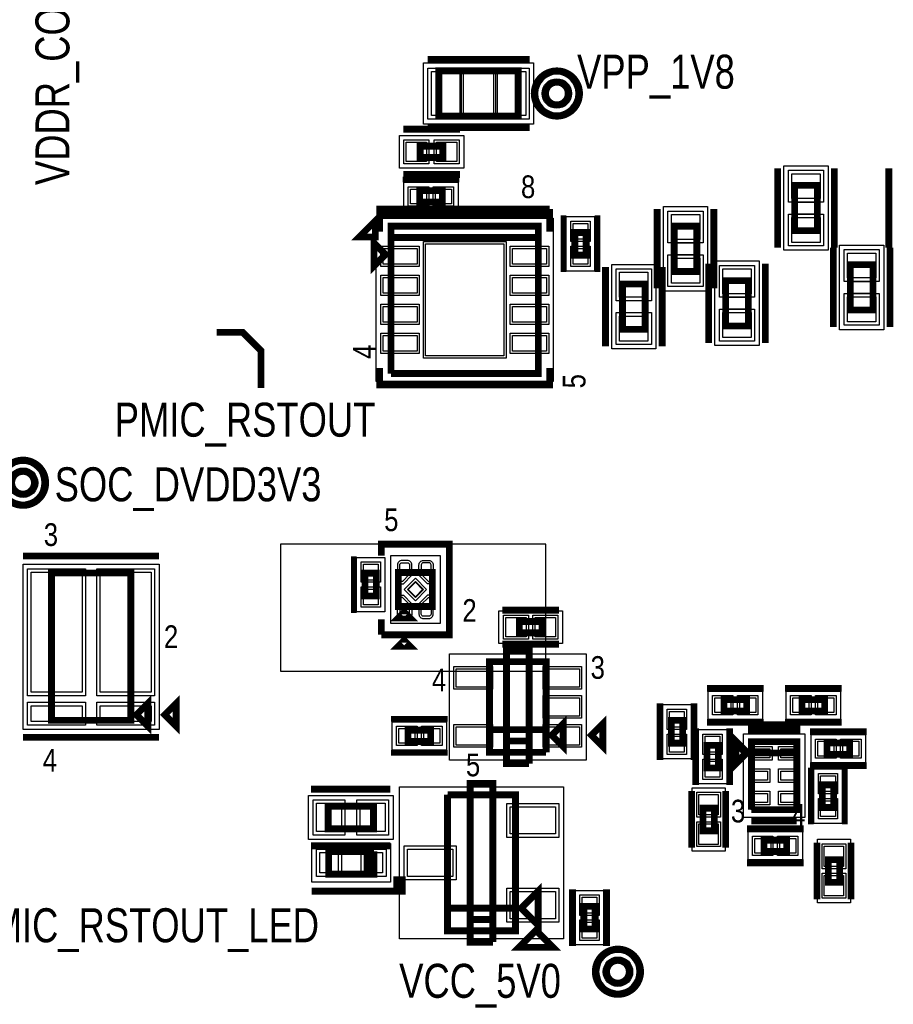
# Model space of a CAD drawing. Extents: x -10 to 137, y -26 to 192.
# Tile 33 of 78: x 43 to 63, y 45 to 67. Entities that reach past the tile are written whole.
import ezdxf

# ---------------------------------------------------------------- set-up
doc = ezdxf.new("R2010")
doc.units = 0
for name, color, linetype in [('BG_SILKSCREEN_TOP', 7, 'CONTINUOUS'), ('CR_TOP', 40, 'CONTINUOUS'), ('PG_ASSEMBLY_TOP', 120, 'CONTINUOUS'), ('PG_DFA_BOUND_TOP', 95, 'CONTINUOUS'), ('PG_PLACE_BOUND_TOP', 23, 'CONTINUOUS'), ('PG_SILKSCREEN_TOP', 7, 'CONTINUOUS'), ('PIN_PASTEMASK_TOP', 212, 'CONTINUOUS'), ('PIN_SOLDERMASK_TOP', 110, 'CONTINUOUS'), ('PIN_TOP', 140, 'CONTINUOUS'), ('VKO_TOP', 243, 'CONTINUOUS')]:
    doc.layers.add(name, color=color, linetype=linetype)

msp = doc.modelspace()

# ---------------------------------------------------------------- linework, layer by layer
at = {"layer": 'CR_TOP'}
msp.add_lwpolyline([(48.85309, 52.70881), (54.79669, 52.70881), (54.79669, 55.55361), (48.85309, 55.55361)], close=True, dxfattribs=at)
at = {"layer": 'PG_ASSEMBLY_TOP', "const_width": 0.1524}
for points in [[(52.399946, 65.14465), (54.177946, 65.14465), (54.177946, 66.16065), (52.399946, 66.16065), (52.399946, 65.14465)], [(52.489862, 64.47155), (51.981862, 64.47155), (51.981862, 64.21755), (52.489862, 64.21755), (52.489862, 64.47155)], [(52.476999, 63.4746), (51.968999, 63.4746), (51.968999, 63.2206), (52.476999, 63.2206), (52.476999, 63.4746)], [(60.3758, 63.594201), (60.3758, 62.578201), (60.8838, 62.578201), (60.8838, 63.594201), (60.3758, 63.594201)], [(51.329336, 59.37885), (54.631336, 59.37885), (54.631336, 62.68085), (51.329336, 62.68085), (51.329336, 62.42685), (54.631336, 62.42685)], [(57.674109, 62.681345), (57.674109, 61.665345), (58.182109, 61.665345), (58.182109, 62.681345), (57.674109, 62.681345)], [(51.202336, 62.04585), (50.948336, 62.29985), (50.948336, 61.79185), (51.202336, 62.04585)], [(54.631336, 62.42685), (51.329336, 62.42685), (51.329336, 59.37885)], [(55.700422, 62.030955), (55.700422, 62.538955), (55.446422, 62.538955), (55.446422, 62.030955), (55.700422, 62.030955)], [(61.6204, 61.816201), (61.6204, 60.800201), (62.1284, 60.800201), (62.1284, 61.816201), (61.6204, 61.816201)], [(56.515, 61.384401), (56.515, 60.368401), (57.023, 60.368401), (57.023, 61.384401), (56.515, 61.384401)], [(58.8264, 61.460601), (58.8264, 60.444601), (59.3344, 60.444601), (59.3344, 61.460601), (58.8264, 61.460601)], [(45.494763, 54.907688), (43.716763, 54.907688), (43.716763, 51.605688), (45.494763, 51.605688), (45.494763, 54.907688)], [(50.999446, 54.395467), (50.999446, 54.903467), (50.745446, 54.903467), (50.745446, 54.395467), (50.999446, 54.395467)], [(52.255445, 54.158467), (52.255445, 54.920467), (51.493445, 54.920467), (51.493445, 54.158467), (52.255445, 54.158467)], [(51.493445, 53.904467), (51.747445, 53.904467), (51.620445, 54.031467), (51.493445, 53.904467)], [(54.203399, 53.5686), (54.711399, 53.5686), (54.711399, 53.8226), (54.203399, 53.8226), (54.203399, 53.5686)], [(54.803802, 50.891199), (53.533802, 50.891199), (53.533802, 52.923199), (54.803802, 52.923199), (54.803802, 51.399199), (53.533802, 51.399199)], [(45.621763, 51.732688), (45.875763, 51.478688), (45.875763, 51.986688), (45.621763, 51.732688)], [(58.78957, 51.81854), (59.29757, 51.81854), (59.29757, 52.07254), (58.78957, 52.07254), (58.78957, 51.81854)], [(61.047122, 52.07254), (60.539122, 52.07254), (60.539122, 51.81854), (61.047122, 51.81854), (61.047122, 52.07254)], [(54.930802, 51.272199), (55.184802, 51.018199), (55.184802, 51.526199), (54.930802, 51.272199)], [(57.608978, 51.60518), (57.608978, 51.09718), (57.862978, 51.09718), (57.862978, 51.60518), (57.608978, 51.60518)], [(52.21636, 51.386113), (51.70836, 51.386113), (51.70836, 51.132113), (52.21636, 51.132113), (52.21636, 51.386113)], [(53.533802, 51.399199), (54.803802, 51.399199), (54.803802, 50.891199)], [(59.279536, 50.875184), (59.025536, 51.129184), (59.025536, 50.621184), (59.279536, 50.875184)], [(59.406536, 49.605184), (60.422536, 49.605184), (60.422536, 51.129184), (59.406536, 51.129184), (59.406536, 50.875184), (60.422536, 50.875184)], [(58.408062, 51.045364), (58.408062, 50.537364), (58.662062, 50.537364), (58.662062, 51.045364), (58.408062, 51.045364)], [(61.606938, 51.099974), (61.098938, 51.099974), (61.098938, 50.845974), (61.606938, 50.845974), (61.606938, 51.099974)], [(60.422536, 50.875184), (59.406536, 50.875184), (59.406536, 49.605184)], [(60.99429, 50.163476), (60.99429, 49.655476), (61.24829, 49.655476), (61.24829, 50.163476), (60.99429, 50.163476)], [(54.118256, 47.399448), (52.594256, 47.399448), (52.594256, 46.891448), (54.118256, 46.891448), (54.118256, 49.939448), (52.594256, 49.939448)], [(52.594256, 49.939448), (52.594256, 47.399448), (54.118256, 47.399448)], [(49.918366, 49.177448), (50.934366, 49.177448), (50.934366, 49.685448), (49.918366, 49.685448), (49.918366, 49.177448)], [(58.318014, 49.640325), (58.318014, 49.132325), (58.572014, 49.132325), (58.572014, 49.640325), (58.318014, 49.640325)], [(60.193682, 48.92294), (59.685682, 48.92294), (59.685682, 48.66894), (60.193682, 48.66894), (60.193682, 48.92294)], [(50.944272, 48.669448), (49.928272, 48.669448), (49.928272, 48.161448), (50.817272, 48.161448), (50.817272, 48.669448)], [(50.817272, 48.669448), (50.817272, 48.161448), (50.944272, 48.161448), (50.944272, 48.669448)], [(61.382402, 47.977753), (61.382402, 48.485753), (61.128402, 48.485753), (61.128402, 47.977753), (61.382402, 47.977753)], [(54.245256, 47.399448), (54.626256, 47.018448), (54.626256, 47.780448), (54.245256, 47.399448)], [(55.903368, 46.93158), (55.903368, 47.43958), (55.649368, 47.43958), (55.649368, 46.93158), (55.903368, 46.93158)]]:
    msp.add_lwpolyline(points, dxfattribs=at)
for points in [[(55.298848, 65.65265, 1), (54.790848, 65.65265, 1), (55.298848, 65.65265)], [(43.334178, 56.931052, 1), (42.826178, 56.931052, 1), (43.334178, 56.931052)], [(56.6674, 45.974, 1), (56.1594, 45.974, 1), (56.6674, 45.974)]]:
    msp.add_lwpolyline(points, format="xyb", dxfattribs=at)
at = {"layer": 'PG_DFA_BOUND_TOP'}
for points in [[(54.524148, 66.33845), (54.524148, 64.96685), (52.053744, 64.96685), (52.053744, 66.33845)], [(52.956968, 64.71285), (52.956968, 63.97625), (51.514756, 63.97625), (51.514756, 64.71285)], [(60.1345, 64.0334), (61.1251, 64.0334), (61.1251, 62.139002), (60.1345, 62.139002)], [(52.833199, 63.6651), (52.833199, 63.0301), (51.6128, 63.0301), (51.6128, 63.6651)], [(57.432809, 63.120544), (58.423409, 63.120544), (58.423409, 61.226146), (57.432809, 61.226146)], [(55.890922, 61.674756), (55.255922, 61.674756), (55.255922, 62.895155), (55.890922, 62.895155)], [(54.963822, 59.20105), (50.99685, 59.20105), (50.99685, 62.85865), (54.963822, 62.85865)], [(61.3791, 62.2554), (62.3697, 62.2554), (62.3697, 60.361002), (61.3791, 60.361002)], [(56.2737, 61.8236), (57.2643, 61.8236), (57.2643, 59.929202), (56.2737, 59.929202)], [(58.5851, 61.8998), (59.5757, 61.8998), (59.5757, 60.005402), (58.5851, 60.005402)], [(51.189946, 54.039267), (50.554946, 54.039267), (50.554946, 55.259666), (51.189946, 55.259666)], [(51.315645, 53.787068), (52.433245, 53.787068), (52.433245, 55.291866), (51.315645, 55.291866)], [(46.130063, 55.105686), (46.130063, 51.401091), (43.081466, 51.401091), (43.081466, 55.105686)], [(53.7464, 53.3273), (53.7464, 54.0639), (55.168399, 54.0639), (55.168399, 53.3273)], [(55.7022, 53.100999), (55.7022, 50.713399), (52.635404, 50.713399), (52.635404, 53.100999)], [(58.433462, 51.62804), (58.433462, 52.26304), (59.653678, 52.26304), (59.653678, 51.62804)], [(60.183014, 51.62804), (60.183014, 52.26304), (61.40323, 52.26304), (61.40323, 51.62804)], [(57.418478, 50.741072), (57.418478, 51.961288), (58.053478, 51.961288), (58.053478, 50.741072)], [(52.572559, 51.576613), (52.572559, 50.941613), (51.35216, 50.941613), (51.35216, 51.576613)], [(58.217562, 50.181256), (58.217562, 51.401472), (58.852562, 51.401472), (58.852562, 50.181256)], [(59.228736, 49.427384), (59.228736, 51.306984), (60.600336, 51.306984), (60.600336, 49.427384)], [(60.74283, 50.655474), (60.74283, 51.290474), (61.963046, 51.290474), (61.963046, 50.655474)], [(60.80379, 50.519675), (61.43879, 50.519675), (61.43879, 49.299277), (60.80379, 49.299277)], [(51.520344, 46.713648), (51.520344, 50.117248), (55.192168, 50.117248), (55.192168, 46.713648)], [(58.076714, 50.097324), (58.813314, 50.097324), (58.813314, 48.675326), (58.076714, 48.675326)], [(49.4792, 48.936148), (49.4792, 49.926748), (51.373532, 49.926748), (51.373532, 48.936148)], [(59.329574, 48.47844), (59.329574, 49.11344), (60.54979, 49.11344), (60.54979, 48.47844)], [(51.317144, 48.847248), (51.317144, 47.983648), (49.5554, 47.983648), (49.5554, 48.847248)], [(61.623702, 47.520753), (60.887102, 47.520753), (60.887102, 48.942752), (61.623702, 48.942752)], [(55.458868, 46.575472), (55.458868, 47.795688), (56.093868, 47.795688), (56.093868, 46.575472)]]:
    msp.add_lwpolyline(points, close=True, dxfattribs=at)
for points in [[(55.476648, 65.65265, 1), (54.613048, 65.65265, 1)], [(43.511978, 56.931052, 1), (42.648378, 56.931052, 1)], [(56.8452, 45.974, 1), (55.9816, 45.974, 1)]]:
    msp.add_lwpolyline(points, format="xyb", close=True, dxfattribs=at)
at = {"layer": 'PG_PLACE_BOUND_TOP'}
for points in [[(54.177946, 66.16065), (54.177946, 65.14465), (52.399946, 65.14465), (52.399946, 66.16065)], [(52.489862, 64.47155), (52.489862, 64.21755), (51.981862, 64.21755), (51.981862, 64.47155)], [(60.3758, 63.594201), (60.3758, 62.578201), (60.8838, 62.578201), (60.8838, 63.594201)], [(52.476999, 63.4746), (51.968999, 63.4746), (51.968999, 63.2206), (52.476999, 63.2206)], [(54.631336, 59.37885), (51.329336, 59.37885), (51.329336, 62.68085), (54.631336, 62.68085)], [(57.674109, 62.681345), (57.674109, 61.665345), (58.182109, 61.665345), (58.182109, 62.681345)], [(55.700422, 62.030955), (55.700422, 62.538955), (55.446422, 62.538955), (55.446422, 62.030955)], [(61.6204, 61.816201), (61.6204, 60.800201), (62.1284, 60.800201), (62.1284, 61.816201)], [(56.515, 61.384401), (56.515, 60.368401), (57.023, 60.368401), (57.023, 61.384401)], [(58.8264, 61.460601), (58.8264, 60.444601), (59.3344, 60.444601), (59.3344, 61.460601)], [(45.494763, 51.605688), (45.494763, 54.907688), (43.716763, 54.907688), (43.716763, 51.605688)], [(50.999446, 54.395467), (50.999446, 54.903467), (50.745446, 54.903467), (50.745446, 54.395467)], [(51.493445, 54.158467), (52.255445, 54.158467), (52.255445, 54.920467), (51.493445, 54.920467)], [(54.203399, 53.5686), (54.203399, 53.8226), (54.711399, 53.8226), (54.711399, 53.5686)], [(54.803802, 52.923199), (54.803802, 50.891199), (53.533802, 50.891199), (53.533802, 52.923199)], [(58.78957, 51.81854), (58.78957, 52.07254), (59.29757, 52.07254), (59.29757, 51.81854)], [(60.539122, 51.81854), (60.539122, 52.07254), (61.047122, 52.07254), (61.047122, 51.81854)], [(57.608978, 51.09718), (57.608978, 51.60518), (57.862978, 51.60518), (57.862978, 51.09718)], [(52.21636, 51.386113), (51.70836, 51.386113), (51.70836, 51.132113), (52.21636, 51.132113)], [(58.408062, 50.537364), (58.408062, 51.045364), (58.662062, 51.045364), (58.662062, 50.537364)], [(59.406536, 49.605184), (59.406536, 51.129184), (60.422536, 51.129184), (60.422536, 49.605184)], [(61.098938, 50.845974), (61.098938, 51.099974), (61.606938, 51.099974), (61.606938, 50.845974)], [(60.99429, 50.163476), (60.99429, 49.655476), (61.24829, 49.655476), (61.24829, 50.163476)], [(52.594256, 46.891448), (52.594256, 49.939448), (54.118256, 49.939448), (54.118256, 46.891448)], [(49.918366, 49.177448), (49.918366, 49.685448), (50.934366, 49.685448), (50.934366, 49.177448)], [(58.318014, 49.640325), (58.572014, 49.640325), (58.572014, 49.132325), (58.318014, 49.132325)], [(59.685682, 48.66894), (59.685682, 48.92294), (60.193682, 48.92294), (60.193682, 48.66894)], [(50.944272, 48.669448), (50.944272, 48.161448), (49.928272, 48.161448), (49.928272, 48.669448)], [(61.382402, 47.977753), (61.128402, 47.977753), (61.128402, 48.485753), (61.382402, 48.485753)], [(55.649368, 46.93158), (55.649368, 47.43958), (55.903368, 47.43958), (55.903368, 46.93158)]]:
    msp.add_lwpolyline(points, close=True, dxfattribs=at)
for points in [[(55.298848, 65.65265, 1), (54.790848, 65.65265, 1)], [(43.334178, 56.931052, 1), (42.826178, 56.931052, 1)], [(56.6674, 45.974, 1), (56.1594, 45.974, 1)]]:
    msp.add_lwpolyline(points, format="xyb", close=True, dxfattribs=at)
at = {"layer": 'PG_SILKSCREEN_TOP'}
for points, const_width in [([(52.145946, 66.41465), (54.431946, 66.41465)], 0.1524), ([(52.870862, 64.85255), (51.600862, 64.85255)], 0.1524), ([(52.145946, 64.89065), (54.431946, 64.89065)], 0.1524), ([(59.9948, 63.975201), (59.9948, 62.197201)], 0.1524), ([(61.2648, 63.975201), (61.2648, 62.197201)], 0.1524), ([(62.484, 63.975201), (62.484, 62.197201)], 0.1524), ([(52.857999, 63.7286), (51.587999, 63.7286)], 0.127), ([(52.870862, 63.83655), (51.600862, 63.83655)], 0.1524), ([(51.075336, 62.55385), (51.075336, 62.93485), (54.885336, 62.93485), (54.885336, 62.55385), (54.885336, 63.06185)], 0.1524), ([(54.885336, 63.06185), (51.075336, 63.06185), (51.075336, 62.55385)], 0.1524), ([(57.293109, 63.062345), (57.293109, 61.284345)], 0.1524), ([(58.563109, 63.062345), (58.563109, 61.284345)], 0.1524), ([(50.97399, 62.438026), (50.97399, 62.797436), (50.61458, 62.438026), (50.97399, 62.438026)], 0.1524), ([(52.857999, 62.9666), (51.587999, 62.9666)], 0.127), ([(55.192422, 61.649955), (55.192422, 62.919955)], 0.127), ([(55.954422, 61.649955), (55.954422, 62.919955)], 0.127), ([(61.2394, 62.197201), (61.2394, 60.419201)], 0.1524), ([(62.5094, 62.197201), (62.5094, 60.419201)], 0.1524), ([(56.134, 61.765401), (56.134, 59.987401)], 0.1524), ([(57.404, 61.765401), (57.404, 59.987401)], 0.1524), ([(58.4454, 61.841601), (58.4454, 60.063601)], 0.1524), ([(59.7154, 61.841601), (59.7154, 60.063601)], 0.1524), ([(47.4218, 60.2996), (48.006, 60.2996), (48.4124, 59.8932), (48.4124, 59.055)], 0.1524), ([(51.075336, 59.50585), (51.075336, 59.12485), (54.885336, 59.12485), (54.885336, 59.50585)], 0.1524), ([(51.112445, 55.2958), (51.112445, 55.555467), (52.636445, 55.555467), (52.636445, 53.523467), (51.112445, 53.523467)], 0.1524), ([(46.129763, 55.288688), (43.081763, 55.288688)], 0.1524), ([(50.491446, 54.014467), (50.491446, 55.284467)], 0.127), ([(53.822399, 54.0766), (55.092399, 54.0766)], 0.1524), ([(51.112445, 53.523467), (51.112445, 53.8734)], 0.1524), ([(51.493445, 53.269467), (51.747445, 53.269467), (51.620445, 53.396467), (51.493445, 53.269467)], 0.1524), ([(53.822399, 53.3146), (55.092399, 53.3146)], 0.1524), ([(53.914802, 51.145199), (54.422802, 51.145199), (54.422802, 53.177199), (53.914802, 53.177199), (53.914802, 50.637199), (54.422802, 50.637199)], 0.1524), ([(58.40857, 52.32654), (59.67857, 52.32654)], 0.1524), ([(61.428122, 52.32654), (60.158122, 52.32654)], 0.1524), ([(46.256763, 51.732688), (46.510763, 51.478688), (46.510763, 51.986688), (46.256763, 51.732688)], 0.1524), ([(57.354978, 51.98618), (57.354978, 50.71618)], 0.1524), ([(58.116978, 51.98618), (58.116978, 50.71618)], 0.1524), ([(52.59736, 51.640113), (51.32736, 51.640113)], 0.127), ([(55.819802, 51.272199), (56.073802, 51.018199), (56.073802, 51.526199), (55.819802, 51.272199)], 0.1524), ([(58.40857, 51.56454), (59.67857, 51.56454)], 0.1524), ([(61.428122, 51.56454), (60.158122, 51.56454)], 0.1524), ([(58.154062, 51.426364), (58.154062, 50.156364)], 0.1524), ([(58.916062, 51.426364), (58.916062, 50.156364)], 0.1524), ([(60.422536, 51.383184), (59.406536, 51.383184), (59.406536, 51.510184), (60.422536, 51.510184), (60.422536, 51.383184)], 0.1524), ([(61.987938, 51.353974), (60.717938, 51.353974)], 0.1524), ([(46.129763, 51.224688), (43.081763, 51.224688)], 0.1524), ([(54.422802, 50.637199), (54.422802, 51.145199), (53.914802, 51.145199)], 0.1524), ([(59.309254, 50.884836), (59.055, 51.13909), (59.055, 50.630836), (59.309254, 50.884836)], 0.1524), ([(52.59736, 50.878113), (51.32736, 50.878113)], 0.127), ([(61.987938, 50.591974), (60.717938, 50.591974)], 0.1524), ([(60.74029, 50.544476), (60.74029, 49.274476)], 0.127), ([(61.50229, 50.544476), (61.50229, 49.274476)], 0.127), ([(49.537366, 50.066448), (51.315366, 50.066448)], 0.1524), ([(53.102256, 47.145448), (53.610256, 47.145448), (53.610256, 50.193448), (53.102256, 50.193448), (53.102256, 46.637448), (53.610256, 46.637448)], 0.1524), ([(58.064014, 50.021325), (58.064014, 48.751325)], 0.1524), ([(58.826014, 50.021325), (58.826014, 48.751325)], 0.1524), ([(59.406536, 49.351184), (60.422536, 49.351184)], 0.1524), ([(60.574682, 49.17694), (59.304682, 49.17694)], 0.1524), ([(49.537366, 48.796448), (51.315366, 48.796448)], 0.1524), ([(60.874402, 47.596753), (60.874402, 48.866753)], 0.1524), ([(61.636402, 47.596753), (61.636402, 48.866753)], 0.1524), ([(60.574682, 48.41494), (59.304682, 48.41494)], 0.1524), ([(51.452272, 47.780448), (51.452272, 48.034448), (51.579272, 48.034448), (51.579272, 47.780448), (49.547272, 47.780448)], 0.1524), ([(55.395368, 46.55058), (55.395368, 47.82058)], 0.1524), ([(56.157368, 46.55058), (56.157368, 47.82058)], 0.1524), ([(53.610256, 46.637448), (53.610256, 47.145448), (53.102256, 47.145448)], 0.1524), ([(54.57698, 46.9011), (54.19598, 46.5201), (54.95798, 46.5201), (54.57698, 46.9011)], 0.1524)]:
    msp.add_lwpolyline(points, dxfattribs=dict(at, const_width=const_width))
at = {"layer": 'PG_SILKSCREEN_TOP', "const_width": 0.1524}
for points in [[(55.552848, 65.65265, 1), (54.536848, 65.65265, 1), (55.552848, 65.65265)], [(43.588178, 56.931052, 1), (42.572178, 56.931052, 1), (43.588178, 56.931052)], [(56.9214, 45.974, 1), (55.9054, 45.974, 1), (56.9214, 45.974)]]:
    msp.add_lwpolyline(points, format="xyb", dxfattribs=at)
at = {"layer": 'PIN_PASTEMASK_TOP'}
for points in [[(52.231544, 65.15735), (52.231544, 66.14795), (52.866544, 66.14795), (52.866544, 65.15735)], [(53.711348, 65.15735), (53.711348, 66.14795), (54.346348, 66.14795), (54.346348, 65.15735)], [(52.124356, 64.56045), (52.124356, 64.12865), (51.667156, 64.12865), (51.667156, 64.56045)], [(52.804568, 64.56045), (52.804568, 64.12865), (52.347368, 64.12865), (52.347368, 64.56045)], [(60.3123, 63.8556), (60.9473, 63.8556), (60.9473, 63.2968), (60.3123, 63.2968)], [(52.1208, 63.5127), (52.1208, 63.1825), (51.7652, 63.1825), (51.7652, 63.5127)], [(52.680799, 63.5127), (52.680799, 63.1825), (52.325199, 63.1825), (52.325199, 63.5127)], [(57.610609, 62.942744), (58.245609, 62.942744), (58.245609, 62.383944), (57.610609, 62.383944)], [(55.738522, 62.387155), (55.408322, 62.387155), (55.408322, 62.742755), (55.738522, 62.742755)], [(60.3123, 62.875602), (60.9473, 62.875602), (60.9473, 62.316802), (60.3123, 62.316802)], [(52.104036, 59.77255), (52.104036, 62.28715), (53.856636, 62.28715), (53.856636, 59.77255)], [(51.14925, 61.827156), (51.14925, 62.182756), (51.91125, 62.182756), (51.91125, 61.827156)], [(54.049422, 61.827156), (54.049422, 62.182756), (54.811422, 62.182756), (54.811422, 61.827156)], [(55.738522, 61.827156), (55.408322, 61.827156), (55.408322, 62.182756), (55.738522, 62.182756)], [(61.5569, 62.0776), (62.1919, 62.0776), (62.1919, 61.5188), (61.5569, 61.5188)], [(57.610609, 61.962746), (58.245609, 61.962746), (58.245609, 61.403946), (57.610609, 61.403946)], [(56.4515, 61.6458), (57.0865, 61.6458), (57.0865, 61.087), (56.4515, 61.087)], [(58.7629, 61.722), (59.3979, 61.722), (59.3979, 61.1632), (58.7629, 61.1632)], [(51.14925, 61.17717), (51.14925, 61.53277), (51.91125, 61.53277), (51.91125, 61.17717)], [(54.049422, 61.17717), (54.049422, 61.53277), (54.811422, 61.53277), (54.811422, 61.17717)], [(61.5569, 61.097602), (62.1919, 61.097602), (62.1919, 60.538802), (61.5569, 60.538802)], [(51.14925, 60.52693), (51.14925, 60.88253), (51.91125, 60.88253), (51.91125, 60.52693)], [(54.049422, 60.52693), (54.049422, 60.88253), (54.811422, 60.88253), (54.811422, 60.52693)], [(58.7629, 60.742002), (59.3979, 60.742002), (59.3979, 60.183202), (58.7629, 60.183202)], [(56.4515, 60.665802), (57.0865, 60.665802), (57.0865, 60.107002), (56.4515, 60.107002)], [(51.14925, 59.876944), (51.14925, 60.232544), (51.91125, 60.232544), (51.91125, 59.876944)], [(54.049422, 59.876944), (54.049422, 60.232544), (54.811422, 60.232544), (54.811422, 59.876944)], [(51.037546, 54.751666), (50.707346, 54.751666), (50.707346, 55.107266), (51.037546, 55.107266)], [(44.402266, 54.927886), (44.402266, 52.235486), (43.259266, 52.235486), (43.259266, 54.927886)], [(45.952263, 54.927886), (45.952263, 52.235486), (44.809263, 52.235486), (44.809263, 54.927886)], [(51.037546, 54.191667), (50.707346, 54.191667), (50.707346, 54.547267), (51.037546, 54.547267)], [(52.03609, 54.539467), (51.874445, 54.377822), (51.712801, 54.539467), (51.874445, 54.701111)], [(53.8988, 53.4797), (53.8988, 53.9115), (54.356, 53.9115), (54.356, 53.4797)], [(54.558799, 53.4797), (54.558799, 53.9115), (55.015999, 53.9115), (55.015999, 53.4797)], [(53.549804, 52.760397), (53.549804, 52.353997), (52.787804, 52.353997), (52.787804, 52.760397)], [(55.5498, 52.760397), (55.5498, 52.353997), (54.7878, 52.353997), (54.7878, 52.760397)], [(55.5498, 52.110399), (55.5498, 51.703999), (54.7878, 51.703999), (54.7878, 52.110399)], [(58.585862, 51.78044), (58.585862, 52.11064), (58.941462, 52.11064), (58.941462, 51.78044)], [(59.145678, 51.78044), (59.145678, 52.11064), (59.501278, 52.11064), (59.501278, 51.78044)], [(60.691014, 52.11064), (60.691014, 51.78044), (60.335414, 51.78044), (60.335414, 52.11064)], [(61.25083, 52.11064), (61.25083, 51.78044), (60.89523, 51.78044), (60.89523, 52.11064)], [(44.402266, 51.934491), (44.402266, 51.578891), (43.259266, 51.578891), (43.259266, 51.934491)], [(45.952263, 51.934491), (45.952263, 51.578891), (44.809263, 51.578891), (44.809263, 51.934491)], [(57.570878, 51.808888), (57.901078, 51.808888), (57.901078, 51.453288), (57.570878, 51.453288)], [(51.86016, 51.424213), (51.86016, 51.094013), (51.50456, 51.094013), (51.50456, 51.424213)], [(52.420159, 51.424213), (52.420159, 51.094013), (52.064559, 51.094013), (52.064559, 51.424213)], [(53.549804, 51.4604), (53.549804, 51.054), (52.787804, 51.054), (52.787804, 51.4604)], [(55.5498, 51.4604), (55.5498, 51.054), (54.7878, 51.054), (54.7878, 51.4604)], [(57.570878, 51.249072), (57.901078, 51.249072), (57.901078, 50.893472), (57.570878, 50.893472)], [(58.369962, 51.249072), (58.700162, 51.249072), (58.700162, 50.893472), (58.369962, 50.893472)], [(59.461654, 50.765456), (59.461654, 50.968656), (59.817254, 50.968656), (59.817254, 50.765456)], [(60.06211, 50.765456), (60.06211, 50.968656), (60.36691, 50.968656), (60.36691, 50.765456)], [(61.25083, 51.138074), (61.25083, 50.807874), (60.89523, 50.807874), (60.89523, 51.138074)], [(61.810646, 51.138074), (61.810646, 50.807874), (61.455046, 50.807874), (61.455046, 51.138074)], [(58.369962, 50.689256), (58.700162, 50.689256), (58.700162, 50.333656), (58.369962, 50.333656)], [(59.462162, 50.265584), (59.462162, 50.468784), (59.766962, 50.468784), (59.766962, 50.265584)], [(60.06211, 50.265584), (60.06211, 50.468784), (60.36691, 50.468784), (60.36691, 50.265584)], [(60.95619, 50.367275), (61.28639, 50.367275), (61.28639, 50.011675), (60.95619, 50.011675)], [(58.229114, 49.944924), (58.660914, 49.944924), (58.660914, 49.487724), (58.229114, 49.487724)], [(59.462162, 49.765712), (59.462162, 49.968912), (59.766962, 49.968912), (59.766962, 49.765712)], [(60.06211, 49.765712), (60.06211, 49.968912), (60.36691, 49.968912), (60.36691, 49.765712)], [(49.657, 49.113948), (49.657, 49.748948), (50.2158, 49.748948), (50.2158, 49.113948)], [(50.636932, 49.113948), (50.636932, 49.748948), (51.195732, 49.748948), (51.195732, 49.113948)], [(55.014368, 49.670208), (55.014368, 49.060608), (53.998368, 49.060608), (53.998368, 49.670208)], [(60.95619, 49.807277), (61.28639, 49.807277), (61.28639, 49.451677), (60.95619, 49.451677)], [(58.229114, 49.284926), (58.660914, 49.284926), (58.660914, 48.827726), (58.229114, 48.827726)], [(59.837574, 48.96104), (59.837574, 48.63084), (59.481974, 48.63084), (59.481974, 48.96104)], [(60.39739, 48.96104), (60.39739, 48.63084), (60.04179, 48.63084), (60.04179, 48.96104)], [(61.471302, 48.333152), (61.039502, 48.333152), (61.039502, 48.790352), (61.471302, 48.790352)], [(50.1396, 48.644048), (50.1396, 48.186848), (49.7332, 48.186848), (49.7332, 48.644048)], [(51.139344, 48.644048), (51.139344, 48.186848), (50.732944, 48.186848), (50.732944, 48.644048)], [(52.714144, 48.720248), (52.714144, 48.110648), (51.698144, 48.110648), (51.698144, 48.720248)], [(61.471302, 47.673153), (61.039502, 47.673153), (61.039502, 48.130353), (61.471302, 48.130353)], [(55.014368, 47.770288), (55.014368, 47.160688), (53.998368, 47.160688), (53.998368, 47.770288)], [(55.941468, 47.287688), (55.611268, 47.287688), (55.611268, 47.643288), (55.941468, 47.643288)], [(55.941468, 46.727872), (55.611268, 46.727872), (55.611268, 47.083472), (55.941468, 47.083472)]]:
    msp.add_lwpolyline(points, close=True, dxfattribs=at)
for points in [[(51.694446, 55.139466, -0.414214), (51.744446, 55.089466), (51.744446, 54.879466), (51.584446, 54.719466), (51.524446, 54.719466), (51.524446, 55.089466, -0.414214), (51.574446, 55.139466)], [(52.054445, 55.139466, 0.414214), (52.004445, 55.089466), (52.004445, 54.879466), (52.164445, 54.719466), (52.224445, 54.719466), (52.224445, 55.089466, 0.414214), (52.174445, 55.139466)], [(51.694446, 53.939468, 0.414214), (51.744446, 53.989468), (51.744446, 54.199467), (51.584446, 54.359467), (51.524446, 54.359467), (51.524446, 53.989468, 0.414214), (51.574446, 53.939468)], [(52.054445, 53.939468, -0.414214), (52.004445, 53.989468), (52.004445, 54.199467), (52.164445, 54.359467), (52.224445, 54.359467), (52.224445, 53.989468, -0.414214), (52.174445, 53.939468)]]:
    msp.add_lwpolyline(points, format="xyb", close=True, dxfattribs=at)
at = {"layer": 'PIN_SOLDERMASK_TOP'}
for points in [[(52.155344, 65.08115), (52.155344, 66.22415), (52.942744, 66.22415), (52.942744, 65.08115)], [(53.635148, 65.08115), (53.635148, 66.22415), (54.422548, 66.22415), (54.422548, 65.08115)], [(52.175156, 64.61125), (52.175156, 64.07785), (51.616356, 64.07785), (51.616356, 64.61125)], [(52.855368, 64.61125), (52.855368, 64.07785), (52.296568, 64.07785), (52.296568, 64.61125)], [(60.2361, 63.9318), (61.0235, 63.9318), (61.0235, 63.2206), (60.2361, 63.2206)], [(52.1716, 63.5635), (52.1716, 63.1317), (51.7144, 63.1317), (51.7144, 63.5635)], [(52.731599, 63.5635), (52.731599, 63.1317), (52.274399, 63.1317), (52.274399, 63.5635)], [(57.534409, 63.018944), (58.321809, 63.018944), (58.321809, 62.307744), (57.534409, 62.307744)], [(60.2361, 62.951802), (61.0235, 62.951802), (61.0235, 62.240602), (60.2361, 62.240602)], [(55.789322, 62.336355), (55.357522, 62.336355), (55.357522, 62.793555), (55.789322, 62.793555)], [(51.09845, 61.776356), (51.09845, 62.233556), (51.96205, 62.233556), (51.96205, 61.776356)], [(52.053236, 59.72175), (52.053236, 62.33795), (53.907436, 62.33795), (53.907436, 59.72175)], [(53.998622, 61.776356), (53.998622, 62.233556), (54.862222, 62.233556), (54.862222, 61.776356)], [(55.789322, 61.776356), (55.357522, 61.776356), (55.357522, 62.233556), (55.789322, 62.233556)], [(57.534409, 62.038946), (58.321809, 62.038946), (58.321809, 61.327746), (57.534409, 61.327746)], [(61.4807, 62.1538), (62.2681, 62.1538), (62.2681, 61.4426), (61.4807, 61.4426)], [(58.6867, 61.7982), (59.4741, 61.7982), (59.4741, 61.087), (58.6867, 61.087)], [(51.09845, 61.12637), (51.09845, 61.58357), (51.96205, 61.58357), (51.96205, 61.12637)], [(53.998622, 61.12637), (53.998622, 61.58357), (54.862222, 61.58357), (54.862222, 61.12637)], [(56.3753, 61.722), (57.1627, 61.722), (57.1627, 61.0108), (56.3753, 61.0108)], [(61.4807, 61.173802), (62.2681, 61.173802), (62.2681, 60.462602), (61.4807, 60.462602)], [(51.09845, 60.47613), (51.09845, 60.93333), (51.96205, 60.93333), (51.96205, 60.47613)], [(53.998622, 60.47613), (53.998622, 60.93333), (54.862222, 60.93333), (54.862222, 60.47613)], [(56.3753, 60.742002), (57.1627, 60.742002), (57.1627, 60.030802), (56.3753, 60.030802)], [(58.6867, 60.818202), (59.4741, 60.818202), (59.4741, 60.107002), (58.6867, 60.107002)], [(51.09845, 59.826144), (51.09845, 60.283344), (51.96205, 60.283344), (51.96205, 59.826144)], [(53.998622, 59.826144), (53.998622, 60.283344), (54.862222, 60.283344), (54.862222, 59.826144)], [(51.088346, 54.700866), (50.656546, 54.700866), (50.656546, 55.158066), (51.088346, 55.158066)], [(44.478466, 55.004086), (44.478466, 52.159286), (43.183066, 52.159286), (43.183066, 55.004086)], [(46.028463, 55.004086), (46.028463, 52.159286), (44.733063, 52.159286), (44.733063, 55.004086)], [(52.054051, 54.539467), (51.874445, 54.359862), (51.69484, 54.539467), (51.874445, 54.719072)], [(51.088346, 54.140867), (50.656546, 54.140867), (50.656546, 54.598067), (51.088346, 54.598067)], [(53.848, 53.4289), (53.848, 53.9623), (54.4068, 53.9623), (54.4068, 53.4289)], [(54.507999, 53.4289), (54.507999, 53.9623), (55.066799, 53.9623), (55.066799, 53.4289)], [(53.600604, 52.811197), (53.600604, 52.303197), (52.737004, 52.303197), (52.737004, 52.811197)], [(55.6006, 52.811197), (55.6006, 52.303197), (54.737, 52.303197), (54.737, 52.811197)], [(55.6006, 52.161199), (55.6006, 51.653199), (54.737, 51.653199), (54.737, 52.161199)], [(58.535062, 51.72964), (58.535062, 52.16144), (58.992262, 52.16144), (58.992262, 51.72964)], [(59.094878, 51.72964), (59.094878, 52.16144), (59.552078, 52.16144), (59.552078, 51.72964)], [(60.741814, 52.16144), (60.741814, 51.72964), (60.284614, 51.72964), (60.284614, 52.16144)], [(61.30163, 52.16144), (61.30163, 51.72964), (60.84443, 51.72964), (60.84443, 52.16144)], [(44.478466, 52.010691), (44.478466, 51.502691), (43.183066, 51.502691), (43.183066, 52.010691)], [(46.028463, 52.010691), (46.028463, 51.502691), (44.733063, 51.502691), (44.733063, 52.010691)], [(57.520078, 51.859688), (57.951878, 51.859688), (57.951878, 51.402488), (57.520078, 51.402488)], [(51.91096, 51.475013), (51.91096, 51.043213), (51.45376, 51.043213), (51.45376, 51.475013)], [(52.470959, 51.475013), (52.470959, 51.043213), (52.013759, 51.043213), (52.013759, 51.475013)], [(53.600604, 51.5112), (53.600604, 51.0032), (52.737004, 51.0032), (52.737004, 51.5112)], [(55.6006, 51.5112), (55.6006, 51.0032), (54.737, 51.0032), (54.737, 51.5112)], [(57.520078, 51.299872), (57.951878, 51.299872), (57.951878, 50.842672), (57.520078, 50.842672)], [(58.319162, 51.299872), (58.750962, 51.299872), (58.750962, 50.842672), (58.319162, 50.842672)], [(61.30163, 51.188874), (61.30163, 50.757074), (60.84443, 50.757074), (60.84443, 51.188874)], [(61.861446, 51.188874), (61.861446, 50.757074), (61.404246, 50.757074), (61.404246, 51.188874)], [(59.410854, 50.714656), (59.410854, 51.019456), (59.868054, 51.019456), (59.868054, 50.714656)], [(60.01131, 50.714656), (60.01131, 51.019456), (60.41771, 51.019456), (60.41771, 50.714656)], [(58.319162, 50.740056), (58.750962, 50.740056), (58.750962, 50.282856), (58.319162, 50.282856)], [(59.411362, 50.214784), (59.411362, 50.519584), (59.817762, 50.519584), (59.817762, 50.214784)], [(60.01131, 50.214784), (60.01131, 50.519584), (60.41771, 50.519584), (60.41771, 50.214784)], [(60.90539, 50.418075), (61.33719, 50.418075), (61.33719, 49.960875), (60.90539, 49.960875)], [(58.178314, 49.995724), (58.711714, 49.995724), (58.711714, 49.436924), (58.178314, 49.436924)], [(59.411362, 49.714912), (59.411362, 50.019712), (59.817762, 50.019712), (59.817762, 49.714912)], [(60.01131, 49.714912), (60.01131, 50.019712), (60.41771, 50.019712), (60.41771, 49.714912)], [(49.5808, 49.037748), (49.5808, 49.825148), (50.292, 49.825148), (50.292, 49.037748)], [(50.560732, 49.037748), (50.560732, 49.825148), (51.271932, 49.825148), (51.271932, 49.037748)], [(55.090568, 49.746408), (55.090568, 48.984408), (53.922168, 48.984408), (53.922168, 49.746408)], [(60.90539, 49.858077), (61.33719, 49.858077), (61.33719, 49.400877), (60.90539, 49.400877)], [(58.178314, 49.335726), (58.711714, 49.335726), (58.711714, 48.776926), (58.178314, 48.776926)], [(59.888374, 49.01184), (59.888374, 48.58004), (59.431174, 48.58004), (59.431174, 49.01184)], [(60.44819, 49.01184), (60.44819, 48.58004), (59.99099, 48.58004), (59.99099, 49.01184)], [(52.790344, 48.796448), (52.790344, 48.034448), (51.621944, 48.034448), (51.621944, 48.796448)], [(61.522102, 48.282352), (60.988702, 48.282352), (60.988702, 48.841152), (61.522102, 48.841152)], [(50.2158, 48.720248), (50.2158, 48.110648), (49.657, 48.110648), (49.657, 48.720248)], [(51.215544, 48.720248), (51.215544, 48.110648), (50.656744, 48.110648), (50.656744, 48.720248)], [(61.522102, 47.622353), (60.988702, 47.622353), (60.988702, 48.181153), (61.522102, 48.181153)], [(55.090568, 47.846488), (55.090568, 47.084488), (53.922168, 47.084488), (53.922168, 47.846488)], [(55.992268, 47.236888), (55.560468, 47.236888), (55.560468, 47.694088), (55.992268, 47.694088)], [(55.992268, 46.677072), (55.560468, 46.677072), (55.560468, 47.134272), (55.992268, 47.134272)]]:
    msp.add_lwpolyline(points, close=True, dxfattribs=at)
for points in [[(51.694446, 55.139466, -0.414214), (51.744446, 55.089466), (51.744446, 54.879466), (51.584446, 54.719466), (51.524446, 54.719466), (51.524446, 55.089466, -0.414214), (51.574446, 55.139466)], [(52.054445, 55.139466, 0.414214), (52.004445, 55.089466), (52.004445, 54.879466), (52.164445, 54.719466), (52.224445, 54.719466), (52.224445, 55.089466, 0.414214), (52.174445, 55.139466)], [(51.694446, 53.939468, 0.414214), (51.744446, 53.989468), (51.744446, 54.199467), (51.584446, 54.359467), (51.524446, 54.359467), (51.524446, 53.989468, 0.414214), (51.574446, 53.939468)], [(52.054445, 53.939468, -0.414214), (52.004445, 53.989468), (52.004445, 54.199467), (52.164445, 54.359467), (52.224445, 54.359467), (52.224445, 53.989468, -0.414214), (52.174445, 53.939468)]]:
    msp.add_lwpolyline(points, format="xyb", close=True, dxfattribs=at)
for centre in [(55.044848, 65.65265), (43.080178, 56.931052), (56.4134, 45.974)]:
    msp.add_circle(centre, 0.3302, dxfattribs=at)
at = {"layer": 'PIN_TOP'}
for points in [[(52.231544, 65.15735), (52.231544, 66.14795), (52.866544, 66.14795), (52.866544, 65.15735)], [(53.711348, 65.15735), (53.711348, 66.14795), (54.346348, 66.14795), (54.346348, 65.15735)], [(52.124356, 64.56045), (52.124356, 64.12865), (51.667156, 64.12865), (51.667156, 64.56045)], [(52.804568, 64.56045), (52.804568, 64.12865), (52.347368, 64.12865), (52.347368, 64.56045)], [(60.3123, 63.8556), (60.9473, 63.8556), (60.9473, 63.2968), (60.3123, 63.2968)], [(52.1208, 63.5127), (52.1208, 63.1825), (51.7652, 63.1825), (51.7652, 63.5127)], [(52.680799, 63.5127), (52.680799, 63.1825), (52.325199, 63.1825), (52.325199, 63.5127)], [(57.610609, 62.942744), (58.245609, 62.942744), (58.245609, 62.383944), (57.610609, 62.383944)], [(55.738522, 62.387155), (55.408322, 62.387155), (55.408322, 62.742755), (55.738522, 62.742755)], [(60.3123, 62.875602), (60.9473, 62.875602), (60.9473, 62.316802), (60.3123, 62.316802)], [(52.104036, 59.77255), (52.104036, 62.28715), (53.856636, 62.28715), (53.856636, 59.77255)], [(51.14925, 61.827156), (51.14925, 62.182756), (51.91125, 62.182756), (51.91125, 61.827156)], [(54.049422, 61.827156), (54.049422, 62.182756), (54.811422, 62.182756), (54.811422, 61.827156)], [(55.738522, 61.827156), (55.408322, 61.827156), (55.408322, 62.182756), (55.738522, 62.182756)], [(61.5569, 62.0776), (62.1919, 62.0776), (62.1919, 61.5188), (61.5569, 61.5188)], [(57.610609, 61.962746), (58.245609, 61.962746), (58.245609, 61.403946), (57.610609, 61.403946)], [(56.4515, 61.6458), (57.0865, 61.6458), (57.0865, 61.087), (56.4515, 61.087)], [(58.7629, 61.722), (59.3979, 61.722), (59.3979, 61.1632), (58.7629, 61.1632)], [(51.14925, 61.17717), (51.14925, 61.53277), (51.91125, 61.53277), (51.91125, 61.17717)], [(54.049422, 61.17717), (54.049422, 61.53277), (54.811422, 61.53277), (54.811422, 61.17717)], [(61.5569, 61.097602), (62.1919, 61.097602), (62.1919, 60.538802), (61.5569, 60.538802)], [(51.14925, 60.52693), (51.14925, 60.88253), (51.91125, 60.88253), (51.91125, 60.52693)], [(54.049422, 60.52693), (54.049422, 60.88253), (54.811422, 60.88253), (54.811422, 60.52693)], [(58.7629, 60.742002), (59.3979, 60.742002), (59.3979, 60.183202), (58.7629, 60.183202)], [(56.4515, 60.665802), (57.0865, 60.665802), (57.0865, 60.107002), (56.4515, 60.107002)], [(51.14925, 59.876944), (51.14925, 60.232544), (51.91125, 60.232544), (51.91125, 59.876944)], [(54.049422, 59.876944), (54.049422, 60.232544), (54.811422, 60.232544), (54.811422, 59.876944)], [(51.037546, 54.751666), (50.707346, 54.751666), (50.707346, 55.107266), (51.037546, 55.107266)], [(44.402266, 54.927886), (44.402266, 52.235486), (43.259266, 52.235486), (43.259266, 54.927886)], [(45.952263, 54.927886), (45.952263, 52.235486), (44.809263, 52.235486), (44.809263, 54.927886)], [(52.125893, 54.539467), (51.874445, 54.28802), (51.622998, 54.539467), (51.874445, 54.790914)], [(51.037546, 54.191667), (50.707346, 54.191667), (50.707346, 54.547267), (51.037546, 54.547267)], [(53.8988, 53.4797), (53.8988, 53.9115), (54.356, 53.9115), (54.356, 53.4797)], [(54.558799, 53.4797), (54.558799, 53.9115), (55.015999, 53.9115), (55.015999, 53.4797)], [(53.549804, 52.760397), (53.549804, 52.353997), (52.787804, 52.353997), (52.787804, 52.760397)], [(55.5498, 52.760397), (55.5498, 52.353997), (54.7878, 52.353997), (54.7878, 52.760397)], [(55.5498, 52.110399), (55.5498, 51.703999), (54.7878, 51.703999), (54.7878, 52.110399)], [(58.585862, 51.78044), (58.585862, 52.11064), (58.941462, 52.11064), (58.941462, 51.78044)], [(59.145678, 51.78044), (59.145678, 52.11064), (59.501278, 52.11064), (59.501278, 51.78044)], [(60.691014, 52.11064), (60.691014, 51.78044), (60.335414, 51.78044), (60.335414, 52.11064)], [(61.25083, 52.11064), (61.25083, 51.78044), (60.89523, 51.78044), (60.89523, 52.11064)], [(44.402266, 51.934491), (44.402266, 51.578891), (43.259266, 51.578891), (43.259266, 51.934491)], [(45.952263, 51.934491), (45.952263, 51.578891), (44.809263, 51.578891), (44.809263, 51.934491)], [(57.570878, 51.808888), (57.901078, 51.808888), (57.901078, 51.453288), (57.570878, 51.453288)], [(51.86016, 51.424213), (51.86016, 51.094013), (51.50456, 51.094013), (51.50456, 51.424213)], [(52.420159, 51.424213), (52.420159, 51.094013), (52.064559, 51.094013), (52.064559, 51.424213)], [(53.549804, 51.4604), (53.549804, 51.054), (52.787804, 51.054), (52.787804, 51.4604)], [(55.5498, 51.4604), (55.5498, 51.054), (54.7878, 51.054), (54.7878, 51.4604)], [(57.570878, 51.249072), (57.901078, 51.249072), (57.901078, 50.893472), (57.570878, 50.893472)], [(58.369962, 51.249072), (58.700162, 51.249072), (58.700162, 50.893472), (58.369962, 50.893472)], [(59.461654, 50.765456), (59.461654, 50.968656), (59.817254, 50.968656), (59.817254, 50.765456)], [(60.06211, 50.765456), (60.06211, 50.968656), (60.36691, 50.968656), (60.36691, 50.765456)], [(61.25083, 51.138074), (61.25083, 50.807874), (60.89523, 50.807874), (60.89523, 51.138074)], [(61.810646, 51.138074), (61.810646, 50.807874), (61.455046, 50.807874), (61.455046, 51.138074)], [(58.369962, 50.689256), (58.700162, 50.689256), (58.700162, 50.333656), (58.369962, 50.333656)], [(59.462162, 50.265584), (59.462162, 50.468784), (59.766962, 50.468784), (59.766962, 50.265584)], [(60.06211, 50.265584), (60.06211, 50.468784), (60.36691, 50.468784), (60.36691, 50.265584)], [(60.95619, 50.367275), (61.28639, 50.367275), (61.28639, 50.011675), (60.95619, 50.011675)], [(58.229114, 49.944924), (58.660914, 49.944924), (58.660914, 49.487724), (58.229114, 49.487724)], [(59.462162, 49.765712), (59.462162, 49.968912), (59.766962, 49.968912), (59.766962, 49.765712)], [(60.06211, 49.765712), (60.06211, 49.968912), (60.36691, 49.968912), (60.36691, 49.765712)], [(49.657, 49.113948), (49.657, 49.748948), (50.2158, 49.748948), (50.2158, 49.113948)], [(50.636932, 49.113948), (50.636932, 49.748948), (51.195732, 49.748948), (51.195732, 49.113948)], [(55.014368, 49.670208), (55.014368, 49.060608), (53.998368, 49.060608), (53.998368, 49.670208)], [(60.95619, 49.807277), (61.28639, 49.807277), (61.28639, 49.451677), (60.95619, 49.451677)], [(58.229114, 49.284926), (58.660914, 49.284926), (58.660914, 48.827726), (58.229114, 48.827726)], [(59.837574, 48.96104), (59.837574, 48.63084), (59.481974, 48.63084), (59.481974, 48.96104)], [(60.39739, 48.96104), (60.39739, 48.63084), (60.04179, 48.63084), (60.04179, 48.96104)], [(61.471302, 48.333152), (61.039502, 48.333152), (61.039502, 48.790352), (61.471302, 48.790352)], [(50.1396, 48.644048), (50.1396, 48.186848), (49.7332, 48.186848), (49.7332, 48.644048)], [(51.139344, 48.644048), (51.139344, 48.186848), (50.732944, 48.186848), (50.732944, 48.644048)], [(52.714144, 48.720248), (52.714144, 48.110648), (51.698144, 48.110648), (51.698144, 48.720248)], [(61.471302, 47.673153), (61.039502, 47.673153), (61.039502, 48.130353), (61.471302, 48.130353)], [(55.014368, 47.770288), (55.014368, 47.160688), (53.998368, 47.160688), (53.998368, 47.770288)], [(55.941468, 47.287688), (55.611268, 47.287688), (55.611268, 47.643288), (55.941468, 47.643288)], [(55.941468, 46.727872), (55.611268, 46.727872), (55.611268, 47.083472), (55.941468, 47.083472)]]:
    msp.add_lwpolyline(points, close=True, dxfattribs=at)
for points in [[(51.795246, 54.858425), (51.795246, 55.089466, 0.414214), (51.694446, 55.190266), (51.574446, 55.190266, 0.414214), (51.473646, 55.089466), (51.473646, 54.668666), (51.605487, 54.668666)], [(51.953645, 54.858425), (51.953645, 55.089466, -0.414214), (52.054445, 55.190266), (52.174445, 55.190266, -0.414214), (52.275245, 55.089466), (52.275245, 54.668666), (52.143403, 54.668666)], [(51.795246, 54.220509), (51.795246, 53.989468, -0.414214), (51.694446, 53.888668), (51.574446, 53.888668, -0.414214), (51.473646, 53.989468), (51.473646, 54.410267), (51.605487, 54.410267)], [(51.953645, 54.220509), (51.953645, 53.989468, 0.414214), (52.054445, 53.888668), (52.174445, 53.888668, 0.414214), (52.275245, 53.989468), (52.275245, 54.410267), (52.143403, 54.410267)]]:
    msp.add_lwpolyline(points, format="xyb", close=True, dxfattribs=at)
for centre in [(55.044848, 65.65265), (43.080178, 56.931052), (56.4134, 45.974)]:
    msp.add_circle(centre, 0.254, dxfattribs=at)
at = {"layer": 'VKO_TOP'}
for points in [[(53.669946, 66.16065), (53.669946, 65.14465), (52.907946, 65.14465), (52.907946, 66.16065)], [(60.8838, 63.213201), (60.3758, 63.213201), (60.3758, 62.959201), (60.8838, 62.959201)], [(58.182109, 62.300345), (57.674109, 62.300345), (57.674109, 62.046345), (58.182109, 62.046345)], [(62.1284, 61.435201), (61.6204, 61.435201), (61.6204, 61.181201), (62.1284, 61.181201)], [(57.023, 61.003401), (56.515, 61.003401), (56.515, 60.749401), (57.023, 60.749401)], [(59.3344, 61.079601), (58.8264, 61.079601), (58.8264, 60.825601), (59.3344, 60.825601)], [(50.299366, 49.177448), (50.299366, 49.685448), (50.553366, 49.685448), (50.553366, 49.177448)]]:
    msp.add_lwpolyline(points, close=True, dxfattribs=at)

# ---------------------------------------------------------------- texts
at = {"layer": 'BG_SILKSCREEN_TOP', "width": 0.8}
msp.add_text('VDDR_CORE', height=0.762, rotation=90, dxfattribs=at).set_placement((44.1198, 63.600965))
for s, p in [('VPP_1V8', (55.498365, 65.7606)), ('PMIC_RSTOUT', (45.135165, 57.9628)), ('SOC_DVDD3V3', (43.788965, 56.515)), ('PMIC_RSTOUT_LED', (41.833165, 46.6344)), ('VCC_5V0', (51.510565, 45.3898))]:
    msp.add_text(s, height=0.762, dxfattribs=at).set_placement(p)
at = {"layer": 'PG_SILKSCREEN_TOP', "width": 0.85}
for s, p in [('8', (54.24043, 63.309246)), ('5', (51.173967, 55.846955)), ('3', (43.544937, 55.514578)), ('2', (52.926567, 53.814955)), ('2', (46.237337, 53.228578)), ('3', (55.800498, 52.537601)), ('4', (52.244498, 52.258201)), ('4', (43.519537, 50.459978)), ('5', (53.006498, 50.353201)), ('3', (58.944764, 49.319688)), ('4', (60.297314, 49.22647))]:
    msp.add_text(s, height=0.508, dxfattribs=at).set_placement(p)
for s, p in [('4', (50.984404, 59.706002)), ('5', (55.685944, 59.045602))]:
    msp.add_text(s, height=0.508, rotation=90, dxfattribs=at).set_placement(p)

doc.saveas('drawing.dxf')
